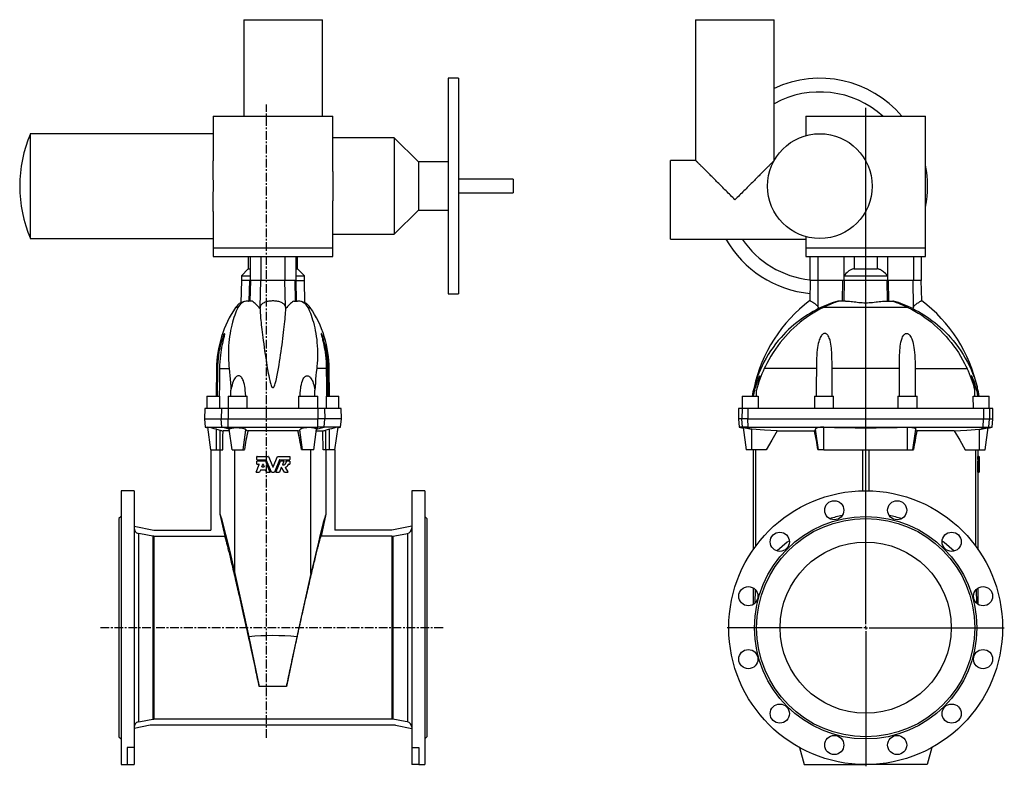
# Model space of a CAD drawing. Extents: x -539 to 900, y -374 to 1429.
# Tile 2 of 2: x -539 to 900, y 339 to 1429. Entities that reach past the tile are written whole.
import ezdxf

# ---------------------------------------------------------------- set-up
doc = ezdxf.new("R2010")
doc.units = 0
doc.linetypes.add('CENTERX2', pattern=[20.32, 12.7, -2.54, 2.54, -2.54])
doc.layers.get('0').update_dxf_attribs({"linetype": 'CONTINUOUS'})
doc.layers.add('FORMAT', color=7, linetype='CONTINUOUS')

# ---------------------------------------------------------------- blocks, each defined once
blk = doc.blocks.new('SW_CENTERMARKSYMBOL_0')
at = {"layer": 'FORMAT', "color": 0}
for p, q in [((0, 5), (0, 759.3)), ((-5, 0), (-202.5, 0)), ((0, 0), (-2.5, 0)), ((0, 0), (0, 2.5)), ((0, 0), (0, -2.5)), ((0, 0), (2.5, 0)), ((5, 0), (202.5, 0)), ((0, -5), (0, -202.5))]:
    blk.add_line(p, q, dxfattribs=at)

msp = doc.modelspace()

# ---------------------------------------------------------------- linework, layer by layer
at = {"color": 7, "linetype": 'CONTINUOUS'}
for p, q in [((-211.1, 1429.1), (-211.1, 1288.1)), ((-211.1, 1429.1), (-96.1, 1429.1)), ((-96.1, 1288.1), (-96.1, 1429.1)), ((449, 1429.1), (449, 1223.6)), ((449, 1429.1), (564, 1429.1)), ((564, 1223.9), (564, 1429.1)), ((102.4, 1343.6), (87.4, 1343.6)), ((87.4, 1343.6), (87.4, 1028.6)), ((102.4, 1343.6), (102.4, 1028.6)), ((-256.1, 1288.1), (-256.1, 1223.1)), ((-256.1, 1288.1), (-81.1, 1288.1)), ((-81.1, 1207.5), (-81.1, 1288.1)), ((610, 1288.1), (610, 1259.8)), ((610, 1288.1), (785, 1288.1)), ((785, 1096.1), (785, 1288.1)), ((-256.1, 1262.6), (-523.1, 1262.6)), ((-523.1, 1262.6), (-523.1, 1109.6)), ((8.5, 1256.5), (-81.1, 1256.5)), ((44.1, 1221.3), (8.5, 1256.5)), ((8.5, 1256.5), (8.5, 1115.8)), ((449, 1223.6), (412.5, 1223.6)), ((412.5, 1108.6), (412.5, 1223.6)), ((87.4, 1221.3), (44.1, 1221.3)), ((44.1, 1221.3), (44.1, 1151)), ((182.4, 1196.1), (102.4, 1196.1)), ((182.4, 1196.1), (182.4, 1176.1)), ((102.4, 1176.1), (182.4, 1176.1)), ((-81.1, 1096.1), (-81.1, 1164.7)), ((8.5, 1115.8), (44.1, 1151)), ((44.1, 1151), (87.4, 1151)), ((-256.1, 1149.2), (-256.1, 1096.1)), ((-523.1, 1109.6), (-256.1, 1109.6)), ((-81.1, 1115.8), (8.5, 1115.8)), ((412.5, 1108.6), (610, 1108.6)), ((610, 1110.6), (610, 1096.1)), ((-256.1, 1096.1), (-256.1, 1083.1)), ((-81.1, 1083.1), (-81.1, 1096.1)), ((610, 1096.1), (610, 1083.1)), ((785, 1083.1), (785, 1096.1)), ((-256.1, 1083.1), (-81.1, 1083.1)), ((-204.6, 1083.1), (-204.6, 1065.1)), ((-201.9, 1083.1), (-201.9, 1055.1)), ((-186.2, 1083.1), (-186.2, 1048.1)), ((-151.1, 1083.1), (-151.1, 1048.1)), ((-135.3, 1083.1), (-135.3, 1055.1)), ((-132.6, 1065.1), (-132.6, 1083.1)), ((610, 1083.1), (785, 1083.1)), ((616, 1083.1), (616, 1048.1)), ((627.8, 1083.1), (627.8, 1048.1)), ((665.8, 1083.1), (665.8, 1055.1)), ((680.9, 1083.1), (680.9, 1065.1)), ((714.2, 1083.1), (714.2, 1065.1)), ((729.3, 1083.1), (729.3, 1055.1)), ((767.3, 1083.1), (767.3, 1048.1)), ((779, 1048.1), (779, 1083.1)), ((-204.6, 1065.1), (-214.6, 1055.1)), ((-204.6, 1065.1), (-201.9, 1065.1)), ((-135.3, 1065.1), (-132.6, 1065.1)), ((-122.6, 1055.1), (-132.6, 1065.1)), ((680.9, 1065.1), (714.2, 1065.1)), ((-214.6, 1055.1), (-214.6, 1048.1)), ((-214.6, 1055.1), (-201.9, 1055.1)), ((-201.9, 1055.1), (-201.9, 1048.1)), ((-135.3, 1055.1), (-135.3, 1048.1)), ((-135.3, 1055.1), (-122.6, 1055.1)), ((-122.6, 1048.1), (-122.6, 1055.1)), ((665.8, 1055.1), (665.8, 1048.1)), ((665.8, 1055.1), (729.3, 1055.1)), ((729.3, 1055.1), (729.3, 1048.1)), ((-214.6, 1048.1), (-215.5, 1015.8)), ((-202.5, 1048.1), (-214.6, 1048.1)), ((-203.1, 1018.1), (-202.5, 1048.1)), ((-202.5, 1048.1), (-201.9, 1048.1)), ((-186.2, 1048.1), (-201.9, 1048.1)), ((-201.7, 1018.1), (-201, 1048.1)), ((-187.1, 1009.6), (-186.2, 1048.1)), ((-151.1, 1048.1), (-186.2, 1048.1)), ((-150.1, 1009.6), (-151.1, 1048.1)), ((-135.4, 1048.1), (-151.1, 1048.1)), ((-135.5, 1018.1), (-136.2, 1048.1)), ((-134.7, 1048.1), (-135.4, 1048.1)), ((-134.2, 1018.1), (-134.7, 1048.1)), ((-134.7, 1048.1), (-122.6, 1048.1)), ((-121.8, 1015.8), (-122.6, 1048.1)), ((616.5, 1048.1), (615.8, 1018.8)), ((627.8, 1048.1), (616, 1048.1)), ((665.6, 1048.1), (627.8, 1048.1)), ((627.9, 1009.6), (628.3, 1048.1)), ((663.8, 1018.1), (664.1, 1048.1)), ((666.4, 1048.1), (665.6, 1048.1)), ((665.9, 1018.1), (666.4, 1048.1)), ((728.7, 1048.1), (666.4, 1048.1)), ((729.2, 1018.1), (728.7, 1048.1)), ((728.7, 1048.1), (729.5, 1048.1)), ((767.3, 1048.1), (729.5, 1048.1)), ((731.3, 1018.1), (731, 1048.1)), ((767.2, 1009.6), (766.8, 1048.1)), ((779, 1048.1), (767.3, 1048.1)), ((779.3, 1018.8), (778.5, 1048.1)), ((87.4, 1028.6), (102.4, 1028.6)), ((-205, 1018.1), (-204.4, 1018.1)), ((-198.9, 1018.1), (-204.4, 1018.1)), ((-138.3, 1018.1), (-132.9, 1018.1)), ((-132.2, 1018.1), (-132.9, 1018.1)), ((759.2, 1008.9), (635.9, 1008.9)), ((657, 1018.1), (657.7, 1018.1)), ((668.2, 1018.1), (657.7, 1018.1)), ((726.9, 1018.1), (737.4, 1018.1)), ((738, 1018.1), (737.4, 1018.1)), ((-251, 919.5), (-251.4, 879.1)), ((-249.4, 879.1), (-249, 919.5)), ((-246.7, 919.5), (-232.5, 919.5)), ((-90.6, 919.5), (-104.7, 919.5)), ((-87.9, 879.1), (-88.2, 919.5)), ((-85.9, 879.1), (-86.2, 919.5)), ((625.4, 919.5), (549.2, 919.5)), ((746.7, 919.5), (648.4, 919.5)), ((648.4, 879.1), (648.4, 919.5)), ((746.7, 879.1), (746.7, 919.5)), ((769.7, 919.5), (845.9, 919.5)), ((-265.1, 879.1), (-265.1, 861.1)), ((-265.1, 879.1), (-246.8, 879.1)), ((-246.8, 879.1), (-246.9, 861.1)), ((-234.1, 879.1), (-234.1, 861.1)), ((-234.1, 879.1), (-206.1, 879.1)), ((-229.9, 879.1), (-229.9, 888.2)), ((-206.1, 863.2), (-206.1, 879.1)), ((-131.1, 879.1), (-131.1, 863.2)), ((-131.1, 879.1), (-103.1, 879.1)), ((-107.3, 879.1), (-107.4, 888.2)), ((-103.1, 861.1), (-103.1, 879.1)), ((-90.3, 861.1), (-90.5, 879.1)), ((-90.5, 879.1), (-72.1, 879.1)), ((-72.1, 861.1), (-72.1, 879.1)), ((517, 879.1), (517, 861.1)), ((517, 879.1), (540.4, 879.1)), ((538, 879.1), (538.1, 888.2)), ((540.4, 879.1), (540.2, 861.1)), ((622.5, 879.1), (622.5, 861.1)), ((622.5, 879.1), (650.5, 879.1)), ((650.5, 861.1), (650.5, 879.1)), ((744.5, 879.1), (744.5, 861.1)), ((744.5, 879.1), (772.5, 879.1)), ((772.5, 861.1), (772.5, 879.1)), ((854.9, 861.1), (854.7, 879.1)), ((854.7, 879.1), (878, 879.1)), ((857.1, 879.1), (857, 888.2)), ((878, 861.1), (878, 879.1)), ((-268.2, 861.1), (-268.6, 846.1)), ((-243.9, 861.1), (-268.2, 861.1)), ((-243.9, 861.1), (-244.3, 846.1)), ((-234.1, 861.1), (-243.9, 861.1)), ((-234.1, 861.1), (-234.2, 846.1)), ((-103.1, 861.1), (-234.1, 861.1)), ((-206.1, 861.1), (-206.1, 863.2)), ((-131.1, 863.2), (-131.1, 861.1)), ((-103.1, 861.1), (-103.1, 846.1)), ((-93.3, 861.1), (-103.1, 861.1)), ((-93.3, 861.1), (-92.9, 846.1)), ((-69, 861.1), (-93.3, 861.1)), ((-68.6, 846.1), (-69, 861.1)), ((511.9, 861.1), (511.5, 846.1)), ((516.9, 861.1), (511.9, 861.1)), ((516.9, 861.1), (516.5, 846.1)), ((525.5, 861.1), (516.9, 861.1)), ((525.5, 861.1), (525.4, 846.1)), ((869.6, 861.1), (525.5, 861.1)), ((869.6, 861.1), (869.7, 846.1)), ((878.2, 861.1), (869.6, 861.1)), ((878.2, 861.1), (878.6, 846.1)), ((883.2, 861.1), (878.2, 861.1)), ((883.5, 846.1), (883.2, 861.1)), ((-268.6, 846.1), (-267.6, 834.1)), ((-268.6, 846.1), (-244.3, 846.1)), ((-244.3, 846.1), (-234.2, 846.1)), ((-243.3, 834.1), (-244.3, 846.1)), ((-234, 834.1), (-234.2, 846.1)), ((-234.2, 846.1), (-103.1, 846.1)), ((-103.2, 834.1), (-103.1, 846.1)), ((-92.9, 846.1), (-103.1, 846.1)), ((-93.9, 834.1), (-92.9, 846.1)), ((-68.6, 846.1), (-92.9, 846.1)), ((-69.7, 834.1), (-68.6, 846.1)), ((511.5, 846.1), (512.6, 834.1)), ((516.5, 846.1), (511.5, 846.1)), ((517.5, 834.1), (516.5, 846.1)), ((525.4, 846.1), (516.5, 846.1)), ((525.7, 834.1), (525.4, 846.1)), ((525.4, 846.1), (869.7, 846.1)), ((869.4, 834.1), (869.7, 846.1)), ((869.7, 846.1), (878.6, 846.1)), ((877.6, 834.1), (878.6, 846.1)), ((878.6, 846.1), (883.5, 846.1)), ((882.5, 834.1), (883.5, 846.1)), ((-267.6, 834.1), (-263.7, 833.1)), ((-267.6, 834.1), (-243.3, 834.1)), ((-259.2, 801.1), (-263.8, 833.9)), ((-251.1, 830.9), (-245.9, 829.5)), ((-251.1, 801.1), (-251.1, 830.9)), ((-245.9, 801.1), (-245.9, 829.5)), ((-243.3, 834.1), (-234, 834.1)), ((-232.3, 831.1), (-243.3, 834.1)), ((-232, 828.4), (-241.4, 828.4)), ((-234, 834.1), (-103.2, 834.1)), ((-232.3, 831.1), (-234, 834.1)), ((-228.2, 801.1), (-232.4, 830.9)), ((-232.2, 831), (-232.3, 831.1)), ((-212.1, 801.1), (-208, 830)), ((-132.1, 828.7), (-205.2, 828.7)), ((-125.2, 801.1), (-129.2, 830)), ((-109, 801.1), (-104.9, 830.9)), ((-105.2, 828.4), (-95.8, 828.4)), ((-105, 831), (-104.9, 831.1)), ((-104.9, 831.1), (-103.2, 834.1)), ((-104.9, 831.1), (-93.9, 834.1)), ((-93.9, 834.1), (-103.2, 834.1)), ((-69.7, 834.1), (-93.9, 834.1)), ((-86.1, 830.9), (-91.3, 829.5)), ((-91.3, 801.1), (-91.3, 829.5)), ((-86.1, 801.1), (-86.1, 830.9)), ((-78, 801.1), (-73.4, 833.9)), ((-73.6, 833.1), (-69.7, 834.1)), ((512.6, 834.1), (518.6, 832.5)), ((517.5, 834.1), (512.6, 834.1)), ((525.7, 834.1), (517.5, 834.1)), ((528.8, 831.1), (517.5, 834.1)), ((518.4, 833.4), (523, 801.1)), ((525.7, 834.1), (869.4, 834.1)), ((528.8, 831.1), (525.7, 834.1)), ((528.9, 831), (528.8, 831.1)), ((531, 801.1), (531, 830.9)), ((568.3, 828.4), (622.6, 828.4)), ((628.5, 801.1), (624.3, 830.9)), ((636.5, 801.1), (636.5, 833.9)), ((758.5, 801.1), (758.5, 833.9)), ((766.6, 801.1), (770.8, 830.9)), ((826.8, 828.4), (772.5, 828.4)), ((864, 801.1), (864, 830.9)), ((866.2, 831), (866.3, 831.1)), ((866.3, 831.1), (869.4, 834.1)), ((866.3, 831.1), (877.6, 834.1)), ((869.4, 834.1), (877.6, 834.1)), ((872.1, 801.1), (876.7, 833.4)), ((876.5, 832.5), (882.5, 834.1)), ((877.6, 834.1), (882.5, 834.1)), ((-259.2, 801.1), (-251.1, 801.1)), ((-259.1, 801.1), (-259.1, 683.6)), ((-251.1, 801.1), (-245.9, 801.1)), ((-246.1, 801.1), (-246.1, 706.7)), ((-245.9, 801.1), (-242, 801.1)), ((-228.2, 801.1), (-212.1, 801.1)), ((-224.2, 620.3), (-224.2, 801.1)), ((-212.1, 801.1), (-210.3, 801.1)), ((-125.2, 801.1), (-127, 801.1)), ((-109, 801.1), (-125.2, 801.1)), ((-113.1, 620.3), (-113.1, 801.1)), ((-91.3, 801.1), (-95.2, 801.1)), ((-86.1, 801.1), (-91.3, 801.1)), ((-91.1, 801.1), (-91.1, 706.7)), ((-78, 801.1), (-86.1, 801.1)), ((-78.1, 801.1), (-78.1, 683.6)), ((531, 801.1), (523, 801.1)), ((552.1, 801.1), (531, 801.1)), ((533, 801.1), (533, 654.9)), ((536.8, 660.1), (536.8, 801.1)), ((628.5, 801.1), (627.7, 801.1)), ((636.5, 801.1), (628.5, 801.1)), ((636.5, 801.1), (758.5, 801.1)), ((693, 801.1), (693, 741.1)), ((702, 801.1), (702, 741.1)), ((758.5, 801.1), (766.6, 801.1)), ((766.6, 801.1), (767.4, 801.1)), ((843, 801.1), (864, 801.1)), ((858.3, 660.1), (858.3, 801.1)), ((862, 791.1), (862, 801.1)), ((864, 801.1), (872.1, 801.1)), ((-193.3, 768.4), (-188.8, 779.4)), ((-192.1, 786.6), (-192.1, 790.9)), ((-192.1, 780), (-192.1, 784.3)), ((-191.8, 791.1), (-175.4, 791.1)), ((-191.8, 786.3), (-178.6, 786.3)), ((-191.8, 784.6), (-179.8, 784.6)), ((-191.8, 779.8), (-189, 779.8)), ((-184.9, 776.2), (-183.3, 779.9)), ((-184.8, 776.2), (-183.3, 779.9)), ((-183.3, 779.9), (-183.3, 779.9)), ((-182.9, 779.9), (-181.4, 776.2)), ((-179.5, 784.4), (-172.9, 768.4)), ((-179.5, 784.4), (-172.9, 768.4)), ((-179.5, 784.4), (-179.5, 784.4)), ((-170.9, 768.2), (-178.4, 786.2)), ((-175.1, 791), (-168.9, 775.8)), ((-175.1, 791), (-168.9, 775.8)), ((-175.1, 791), (-175.1, 791)), ((-168.4, 775.8), (-162.1, 791)), ((-168.4, 775.8), (-162.1, 791)), ((-158.9, 786.2), (-166.4, 768.2)), ((-164.4, 768.4), (-157.7, 784.4)), ((-164.4, 768.4), (-157.7, 784.4)), ((-162.1, 791), (-162.1, 791)), ((-161.9, 791.1), (-144.1, 791.1)), ((-158.7, 786.3), (-144.1, 786.3)), ((-157.7, 784.4), (-157.7, 784.4)), ((-157.5, 784.6), (-152.8, 784.6)), ((-152.6, 784.2), (-154.7, 779.2)), ((-149, 784.3), (-149, 784.3)), ((-148.7, 784.6), (-148.8, 784.6)), ((-148.7, 784.6), (-144.1, 784.6)), ((-145.5, 779.8), (-144.1, 779.8)), ((-143.9, 790.9), (-143.9, 786.6)), ((-143.9, 784.3), (-143.9, 780)), ((861.3, 768.4), (861.6, 779.4)), ((862.9, 791.1), (861.4, 791.1)), ((861.4, 786.6), (861.4, 790.9)), ((862.9, 790.9), (861.4, 790.9)), ((862.9, 786.6), (861.4, 786.6)), ((862.9, 786.3), (861.4, 786.3)), ((862.9, 784.6), (861.4, 784.6)), ((861.4, 780), (861.4, 784.3)), ((862.9, 784.3), (861.4, 784.3)), ((862.9, 780), (861.4, 780)), ((862.9, 779.8), (861.4, 779.8)), ((863.1, 779.4), (861.6, 779.4)), ((861.9, 784.6), (861.9, 786.2)), ((863.4, 786.2), (861.9, 786.2)), ((862.8, 768.4), (863.1, 779.4)), ((862.9, 791.1), (863.5, 791.1)), ((862.9, 786.6), (862.9, 790.9)), ((862.9, 786.3), (863.4, 786.3)), ((862.9, 784.6), (863.4, 784.6)), ((862.9, 780), (862.9, 784.3)), ((862.9, 779.8), (863.1, 779.8)), ((863.2, 776.2), (863.3, 779.9)), ((863.3, 779.9), (863.4, 776.2)), ((863.5, 768.2), (863.4, 786.2)), ((863.4, 784.4), (863.5, 768.4)), ((863.5, 791), (863.5, 775.8)), ((-193.1, 768.1), (-188.4, 768.1)), ((-188.4, 768.1), (-188.4, 768.1)), ((-186.9, 771.3), (-188.2, 768.2)), ((-188.2, 768.2), (-188.1, 768.2)), ((-186.9, 771.3), (-188.1, 768.2)), ((-186.9, 771.3), (-186.9, 771.3)), ((-186.7, 771.5), (-179.5, 771.5)), ((-184.9, 776.2), (-184.8, 776.2)), ((-184.7, 775.9), (-181.6, 775.9)), ((-178, 768.2), (-179.3, 771.3)), ((-177.8, 768.1), (-173.1, 768.1)), ((-172.9, 768.4), (-172.9, 768.4)), ((-170.7, 768.1), (-166.6, 768.1)), ((-168.9, 775.8), (-168.9, 775.8)), ((-168.4, 775.8), (-168.4, 775.8)), ((-164.4, 768.4), (-164.4, 768.4)), ((-164.1, 768.1), (-159.4, 768.1)), ((-156.4, 774.9), (-159.2, 768.2)), ((-156, 774.9), (-156.1, 774.9)), ((-151.8, 768.2), (-156.1, 774.9)), ((-151.7, 768.2), (-156, 774.9)), ((-151.7, 768.2), (-151.8, 768.2)), ((-151.5, 768.1), (-146.8, 768.1)), ((-150.7, 774.9), (-146.6, 768.5)), ((862.8, 768.4), (861.3, 768.4)), ((862.8, 768.1), (861.3, 768.1)), ((862, 654.9), (862, 768.1)), ((862.8, 768.1), (863.1, 768.1)), ((863.1, 771.3), (863.1, 768.2)), ((863.4, 771.3), (863.1, 771.3)), ((863.4, 768.2), (863.1, 768.2)), ((863.4, 768.1), (863.1, 768.1)), ((863.4, 776.2), (863.2, 776.2)), ((863.2, 775.9), (863.3, 775.9)), ((863.2, 771.5), (863.4, 771.5)), ((863.4, 768.2), (863.4, 771.3)), ((863.4, 768.1), (863.5, 768.1)), ((863.5, 768.1), (863.5, 775.7)), ((863.5, 768.1), (863.5, 768.1)), ((-371.6, 741.1), (-390.6, 741.1)), ((-390.6, 741.1), (-390.6, 341.1)), ((-371.6, 741.1), (-371.6, 366)), ((53.4, 741.1), (34.4, 741.1)), ((34.4, 741.1), (34.4, 366)), ((53.4, 741.1), (53.4, 341.1)), ((-246.1, 706.7), (-239, 674.6)), ((-91.1, 706.7), (-98.3, 674.6)), ((-390.6, 703.6), (-393.6, 700.6)), ((-393.6, 700.6), (-393.6, 381.6)), ((56.4, 700.6), (53.4, 703.6)), ((56.4, 700.6), (56.4, 381.6)), ((-371.6, 689.3), (-342.5, 683.6)), ((-365.2, 678.8), (-365.2, 403.5)), ((-342.5, 683.6), (-259.1, 683.6)), ((5.2, 683.6), (-78.1, 683.6)), ((34.4, 689.3), (5.2, 683.6)), ((27.9, 678.8), (27.9, 403.5)), ((-344.1, 674.7), (-344.1, 407.6)), ((-342.6, 674.6), (-342.6, 407.7)), ((-342.6, 674.6), (-239, 674.6)), ((5.3, 674.6), (-98.3, 674.6)), ((5.3, 674.6), (5.3, 407.7)), ((6.8, 674.7), (6.8, 407.6)), ((533, 599.2), (533, 574.9)), ((536.1, 596.9), (535.6, 576.8)), ((859, 596.9), (859.5, 576.8)), ((862, 574.9), (862, 599.2)), ((-203.6, 527.7), (-188.6, 455.3)), ((-133.7, 527.7), (-148.6, 455.3)), ((-148.6, 455.3), (-188.6, 455.3)), ((5.3, 407.7), (-342.6, 407.7)), ((-348, 398.6), (-371.6, 394)), ((10.7, 398.6), (-348, 398.6)), ((10.7, 398.6), (34.4, 394)), ((-393.6, 381.6), (-390.6, 378.6)), ((53.4, 378.6), (56.4, 381.6)), ((-371.6, 366), (-381.6, 366)), ((-381.6, 366), (-381.6, 341.1)), ((-371.6, 366), (-371.6, 341.1)), ((34.4, 366), (44.4, 366)), ((34.4, 366), (34.4, 341.1)), ((44.4, 366), (44.4, 341.1)), ((600.9, 366), (607.5, 341.1)), ((794.2, 366), (787.5, 341.1)), ((-390.6, 341.1), (-381.6, 341.1)), ((-381.6, 341.1), (-371.6, 341.1)), ((44.4, 341.1), (34.4, 341.1)), ((44.4, 341.1), (53.4, 341.1)), ((607.5, 341.1), (697.5, 341.1)), ((787.5, 341.1), (697.5, 341.1))]:
    msp.add_line(p, q, dxfattribs=at)
at = {"color": 8, "linetype": 'CONTINUOUS'}
for p, q in [((-256.1, 1096.1), (-81.1, 1096.1)), ((610, 1096.1), (785, 1096.1)), ((-219.9, 1008.9), (-223.2, 1008.9)), ((-117.4, 1008.9), (-114, 1008.9)), ((-249, 919.5), (-251, 919.5)), ((-88.2, 919.5), (-86.2, 919.5))]:
    msp.add_line(p, q, dxfattribs=at)
at = {"color": 7, "linetype": 'CONTINUOUS'}
for points in [[(-256.1, 1149.2), (-256.1, 1152.4), (-256.1, 1156.1), (-256, 1159.9), (-255.9, 1163.7), (-255.8, 1167.7), (-255.7, 1171.7), (-255.7, 1175.8), (-255.6, 1180), (-255.6, 1184.3), (-255.6, 1188.5), (-255.6, 1192.9), (-255.7, 1197.2), (-255.8, 1201.5), (-255.8, 1205.2), (-255.9, 1208.8), (-256, 1212.4), (-256.1, 1216.1), (-256.1, 1219.6), (-256.1, 1223.1)], [(506.5, 1166.1), (504.9, 1167.8), (503.3, 1169.4), (501.6, 1171.1), (500, 1172.7), (498.4, 1174.3), (496.7, 1175.9), (495.1, 1177.5), (493.5, 1179.2), (491.9, 1180.7), (490.3, 1182.3), (488.8, 1183.9), (487.2, 1185.5), (485.7, 1187), (484.2, 1188.5), (482.7, 1190), (481.2, 1191.5), (479.7, 1193), (478.3, 1194.4), (476.9, 1195.8), (475.5, 1197.2), (474.1, 1198.6), (472.8, 1199.9), (471.4, 1201.2), (470.1, 1202.5), (468.9, 1203.8), (467.7, 1205), (466.5, 1206.2), (465.3, 1207.4), (464.2, 1208.5), (463.1, 1209.6), (462, 1210.6), (461, 1211.7), (460, 1212.6), (459.1, 1213.6), (458.2, 1214.5), (457.3, 1215.4), (456.5, 1216.2), (455.7, 1217), (454.9, 1217.7), (454.2, 1218.4), (453.6, 1219.1), (453, 1219.7), (452.4, 1220.3), (451.9, 1220.8), (451.4, 1221.3), (450.9, 1221.7), (450.5, 1222.1), (450.2, 1222.5), (449.9, 1222.8), (449.6, 1223), (449.4, 1223.3), (449.3, 1223.4), (449.1, 1223.5), (449.1, 1223.6), (449, 1223.6)], [(563.6, 1223.2), (563.5, 1223), (563.2, 1222.8), (562.9, 1222.5), (562.6, 1222.1), (562.2, 1221.7), (561.7, 1221.3), (561.2, 1220.8), (560.7, 1220.3), (560.1, 1219.7), (559.5, 1219.1), (558.9, 1218.4), (558.1, 1217.7), (557.4, 1217), (556.6, 1216.2), (555.8, 1215.4), (554.9, 1214.5), (554, 1213.6), (553.1, 1212.6), (552.1, 1211.7), (551.1, 1210.6), (550, 1209.6), (548.9, 1208.5), (547.8, 1207.4), (546.6, 1206.2), (545.4, 1205), (544.2, 1203.8), (542.9, 1202.5), (541.7, 1201.2), (540.3, 1199.9), (539, 1198.6), (537.6, 1197.2), (536.2, 1195.8), (534.8, 1194.4), (533.4, 1193), (531.9, 1191.5), (530.4, 1190), (528.9, 1188.5), (527.4, 1187), (525.9, 1185.5), (524.3, 1183.9), (522.7, 1182.3), (521.2, 1180.7), (519.6, 1179.2), (518, 1177.5), (516.4, 1175.9), (514.7, 1174.3), (513.1, 1172.7), (511.5, 1171.1), (509.8, 1169.4), (508.2, 1167.8), (506.5, 1166.1)], [(-81.1, 1207.5), (-81.1, 1206.4), (-81.1, 1202.7), (-81.2, 1199), (-81.2, 1195.3), (-81.2, 1191.4), (-81.2, 1187.5), (-81.2, 1183.6), (-81.2, 1179.6), (-81.2, 1175.7), (-81.1, 1171.7), (-81.1, 1167.9), (-81.1, 1164.7)], [(680.9, 1065.1), (679.9, 1065.1), (678.8, 1064.9), (677.7, 1064.6), (676.7, 1064.2), (675.7, 1063.7), (674.7, 1063.1), (673.1, 1062.1), (671.6, 1061), (670.2, 1059.8), (668.6, 1058.3), (667.2, 1056.7), (665.8, 1055.1)], [(729.3, 1055.1), (727.9, 1056.8), (726.4, 1058.4), (724.7, 1060), (723.4, 1061), (722.1, 1062), (720.7, 1062.9), (719.7, 1063.6), (718.5, 1064.1), (717.4, 1064.5), (716.5, 1064.8), (715.6, 1065), (714.7, 1065.1), (714.2, 1065.1)], [(-219.9, 1008.9), (-221.1, 1006.3), (-222.2, 1003.5), (-223.4, 1000.6), (-224.5, 997.5), (-225.6, 994.3), (-226.7, 990.7), (-227.8, 987.1), (-228.8, 983.2), (-229.7, 979.2), (-230.5, 975.1), (-231.3, 970.9), (-232, 966.6), (-232.5, 962.2), (-233, 957.6), (-233.4, 952.9), (-233.6, 948), (-233.7, 942.9), (-233.7, 937.8), (-233.5, 932.5), (-233.2, 927.2), (-232.9, 923.3), (-232.5, 919.5)], [(-187.5, 1007.2), (-187.4, 1005.1), (-187.3, 1002.9), (-187.2, 1000.6), (-187, 998.2), (-186.8, 995.7), (-186.6, 993.1), (-186.3, 990), (-185.9, 986.8), (-185.6, 983.5), (-185.2, 980.1), (-184.8, 976.5), (-184.4, 972.8), (-183.9, 969), (-183.4, 965.1), (-182.8, 960.4), (-182.1, 955.5), (-181.4, 950.5), (-180.7, 945.4), (-179.9, 940.1), (-179.1, 934.7), (-178.2, 929.1), (-177.3, 923.5), (-176.4, 918.3), (-175.4, 913), (-174.8, 909.5), (-174, 905.9), (-173.2, 902.3), (-172.5, 899.5), (-171.7, 896.8), (-171.1, 894.9), (-170.5, 893.6), (-170, 892.6), (-169.7, 892.3), (-169.4, 892), (-169.1, 891.8), (-168.7, 891.7), (-168.4, 891.7), (-168, 891.9), (-167.8, 892.1), (-167.5, 892.3), (-167.2, 892.8), (-166.9, 893.3), (-166.4, 894.3), (-165.8, 896), (-165.2, 897.7), (-164.8, 899.4), (-164.1, 902), (-163.5, 904.6), (-162.4, 909.8), (-161.5, 914.9), (-160.6, 919.9), (-159.7, 924.9), (-158.9, 929.9), (-158.2, 934.8), (-157.4, 939.6), (-156.7, 944.3), (-156, 949.2), (-155.3, 954), (-154.7, 958.7), (-154.1, 963.3), (-153.5, 967.7), (-153, 972.2), (-152.5, 976.5), (-152, 980.6), (-151.5, 984.6), (-151.1, 988.4), (-150.8, 991.9), (-150.5, 995.3), (-150.2, 998.5), (-150, 1001.6), (-149.9, 1004.5), (-149.7, 1007.2)], [(-187.1, 1009.6), (-186.8, 1010.5), (-186.5, 1011.3), (-186.1, 1012), (-185.6, 1012.6), (-185.2, 1013.2), (-184.3, 1014.1), (-183.3, 1014.9), (-182.2, 1015.6), (-181, 1016.2), (-179.8, 1016.8), (-178.4, 1017.3), (-176.9, 1017.8), (-175.4, 1018.1), (-173.9, 1018.4), (-172.3, 1018.6), (-170.7, 1018.7), (-169.1, 1018.8), (-167.6, 1018.8), (-166.2, 1018.7), (-164.7, 1018.6), (-163.2, 1018.4), (-161.9, 1018.1), (-160.5, 1017.8), (-159.2, 1017.4), (-158, 1017), (-156.8, 1016.5), (-155.6, 1016), (-154.6, 1015.3), (-153.6, 1014.6), (-152.8, 1014), (-152.1, 1013.2), (-151.5, 1012.4), (-150.9, 1011.6), (-150.5, 1010.6), (-150.1, 1009.6)], [(-117.4, 1008.9), (-116.2, 1006.3), (-115, 1003.5), (-113.9, 1000.6), (-112.8, 997.5), (-111.7, 994.3), (-110.6, 990.7), (-109.5, 987.1), (-108.5, 983.2), (-107.6, 979.2), (-106.7, 975.1), (-106, 970.9), (-105.3, 966.6), (-104.7, 962.2), (-104.3, 957.6), (-103.9, 952.9), (-103.7, 948), (-103.5, 942.9), (-103.5, 937.8), (-103.7, 932.5), (-104, 927.2), (-104.3, 923.3), (-104.7, 919.5)], [(628.7, 1007.2), (624.6, 1005.1), (620.6, 1002.9), (616.7, 1000.6), (612.7, 998.2), (608.9, 995.7), (605.1, 993.1), (600.8, 990), (596.7, 986.8), (592.7, 983.5), (588.7, 980.1), (584.8, 976.5), (581, 972.8), (577.3, 969), (573.8, 965.1), (569.7, 960.4), (565.8, 955.5), (562.1, 950.5), (558.6, 945.4), (555.2, 940.1), (552, 934.7), (548.9, 929.1), (546.1, 923.5), (543.7, 918.3), (541.5, 913), (540.1, 909.5), (538.8, 905.9), (537.6, 902.3), (536.7, 899.5), (535.8, 896.8), (535.3, 894.9), (534.9, 893.6), (534.7, 892.6), (534.6, 892.3), (534.5, 892), (534.4, 891.8), (534.4, 891.7), (534.4, 891.7)], [(635.9, 1008.9), (630.7, 1006.3), (625.6, 1003.5), (620.7, 1000.6), (615.8, 997.5), (611, 994.3), (606.2, 990.7), (601.6, 987.1), (597, 983.2), (592.5, 979.2), (588.2, 975.1), (584.2, 970.9), (580.2, 966.6), (576.4, 962.2), (572.7, 957.6), (569.1, 952.9), (565.6, 948), (562.2, 942.9), (559, 937.8), (555.9, 932.5), (553, 927.2), (551.1, 923.3), (549.2, 919.5)], [(627.9, 1009.6), (627.4, 1010.3), (626.9, 1011), (626.3, 1011.6), (625.7, 1012.2), (624.6, 1013.1), (623.6, 1013.9), (622.5, 1014.6), (621.5, 1015.3), (620.5, 1016), (619.6, 1016.5), (618.8, 1017.1), (618, 1017.5), (617.3, 1017.9), (616.8, 1018.2), (616.3, 1018.5), (616, 1018.7), (615.8, 1018.8), (615.8, 1018.8)], [(657.7, 1018.1), (657.7, 1018.1), (657.6, 1018.1), (657.4, 1017.9), (657.1, 1017.8), (656.6, 1017.6), (656.2, 1017.4), (655.2, 1017.1), (654.1, 1016.7), (653, 1016.2), (651, 1015.5), (648.8, 1014.6), (646.6, 1013.7), (644.4, 1012.8), (641.6, 1011.6), (638.7, 1010.3), (635.9, 1008.9)], [(668.2, 1018.1), (670.1, 1018.1), (672, 1018), (674, 1017.8), (676.2, 1017.6), (678.4, 1017.3), (680.6, 1017), (682.9, 1016.8), (685.2, 1016.5), (687.6, 1016.3), (690, 1016.1), (692.5, 1015.9), (695, 1015.8), (697.5, 1015.8), (700, 1015.8), (702.5, 1015.9), (705.1, 1016.1), (707.6, 1016.3), (710.1, 1016.5), (712.6, 1016.8), (715, 1017.1), (717.4, 1017.4), (719.8, 1017.7), (722.1, 1017.9), (724.3, 1018.1), (725.6, 1018.1), (726.9, 1018.1)], [(737.4, 1018.1), (737.4, 1018.1), (737.4, 1018.1), (737.7, 1017.9), (738, 1017.8), (738.4, 1017.6), (738.9, 1017.4), (739.9, 1017.1), (741, 1016.7), (742.1, 1016.2), (744.1, 1015.5), (746.3, 1014.6), (748.5, 1013.7), (750.7, 1012.8), (753.5, 1011.6), (756.4, 1010.3), (759.2, 1008.9)], [(759.2, 1008.9), (764.4, 1006.3), (769.5, 1003.5), (774.4, 1000.6), (779.3, 997.5), (784.1, 994.3), (788.9, 990.7), (793.5, 987.1), (798.1, 983.2), (802.5, 979.2), (806.9, 975.1), (810.9, 970.9), (814.9, 966.6), (818.7, 962.2), (822.4, 957.6), (826, 952.9), (829.5, 948), (832.9, 942.9), (836.1, 937.8), (839.2, 932.5), (842.1, 927.2), (844, 923.3), (845.9, 919.5)], [(766.4, 1007.2), (770.4, 1005.1), (774.5, 1002.9), (778.4, 1000.6), (782.4, 998.2), (786.2, 995.7), (790, 993.1), (794.3, 990), (798.4, 986.8), (802.4, 983.5), (806.4, 980.1), (810.3, 976.5), (814.1, 972.8), (817.8, 969), (821.3, 965.1), (825.4, 960.4), (829.3, 955.5), (833, 950.5), (836.5, 945.4), (839.9, 940.1), (843.1, 934.7), (846.2, 929.1), (849, 923.5), (851.4, 918.3), (853.6, 913), (855, 909.5), (856.3, 905.9), (857.5, 902.3), (858.4, 899.5), (859.3, 896.8), (859.8, 894.9), (860.2, 893.6), (860.4, 892.6), (860.5, 892.3), (860.6, 892), (860.7, 891.8), (860.7, 891.7), (860.7, 891.7)], [(767.2, 1009.6), (767.9, 1010.5), (768.5, 1011.3), (769.2, 1012), (769.9, 1012.6), (770.7, 1013.2), (771.8, 1014.1), (772.9, 1014.9), (774, 1015.6), (775, 1016.2), (775.9, 1016.8), (776.8, 1017.3), (777.5, 1017.8), (778.2, 1018.1), (778.6, 1018.4), (779, 1018.6), (779.2, 1018.7), (779.3, 1018.8), (779.3, 1018.8)], [(-249, 919.5), (-248.9, 924.3), (-248.6, 929.1), (-248.2, 933.9), (-247.7, 938.7), (-247, 943.5), (-246.5, 946.4), (-245.9, 949.4), (-245.2, 952.3), (-244.6, 955.2), (-243.8, 958.1), (-243, 960.9), (-242.5, 962.6), (-242, 964.2), (-241.4, 965.8), (-240.9, 967.3), (-240.5, 968.2), (-240.2, 969.1), (-239.8, 969.9), (-239.6, 970.3), (-239.4, 970.6), (-239.3, 970.8), (-239.2, 970.9), (-239.1, 970.8), (-239.1, 970.7), (-239.2, 970.3), (-239.2, 969.9), (-239.4, 969.3), (-239.5, 968.6), (-239.7, 967.9), (-240.1, 966.4), (-240.4, 964.8), (-240.8, 963.2), (-241.3, 961.5), (-241.9, 958.8), (-242.5, 956.1), (-243.1, 953.3), (-243.6, 950.5), (-244.3, 946.7), (-244.9, 942.8), (-245.4, 939), (-245.9, 934.1), (-246.3, 929.2), (-246.6, 924.4), (-246.7, 919.5)], [(-88.2, 919.5), (-88.4, 924.3), (-88.6, 929.1), (-89, 933.9), (-89.6, 938.7), (-90.3, 943.5), (-90.8, 946.4), (-91.4, 949.4), (-92, 952.3), (-92.7, 955.2), (-93.5, 958.1), (-94.3, 960.9), (-94.8, 962.6), (-95.3, 964.2), (-95.8, 965.8), (-96.4, 967.3), (-96.7, 968.2), (-97.1, 969.1), (-97.4, 969.9), (-97.6, 970.3), (-97.8, 970.6), (-98, 970.8), (-98.1, 970.9), (-98.1, 970.8), (-98.1, 970.7), (-98.1, 970.3), (-98, 969.9), (-97.9, 969.3), (-97.7, 968.6), (-97.6, 967.9), (-97.2, 966.4), (-96.8, 964.8), (-96.4, 963.2), (-96, 961.5), (-95.4, 958.8), (-94.8, 956.1), (-94.2, 953.3), (-93.6, 950.5), (-93, 946.7), (-92.4, 942.8), (-91.8, 939), (-91.3, 934.1), (-90.9, 929.2), (-90.7, 924.4), (-90.6, 919.5)], [(648.4, 919.5), (648.3, 924.3), (648.3, 929.1), (648.2, 933.9), (648, 938.7), (647.8, 943.5), (647.6, 946.4), (647.4, 949.4), (647, 952.3), (646.6, 955.2), (646.1, 958.1), (645.4, 960.9), (644.9, 962.6), (644.3, 964.2), (643.6, 965.8), (642.8, 967.3), (642.1, 968.2), (641.4, 969.1), (640.5, 969.9), (639.9, 970.3), (639.3, 970.6), (638.5, 970.8), (637.8, 970.9), (637.1, 970.8), (636.4, 970.7), (635.6, 970.3), (634.9, 969.9), (634.2, 969.3), (633.5, 968.6), (632.9, 967.9), (631.9, 966.4), (631.1, 964.8), (630.3, 963.2), (629.7, 961.5), (628.9, 958.8), (628.2, 956.1), (627.6, 953.3), (627.2, 950.5), (626.7, 946.7), (626.3, 942.8), (626, 939), (625.7, 934.1), (625.5, 929.2), (625.4, 924.4), (625.4, 919.5)], [(746.7, 919.5), (746.8, 924.3), (746.8, 929.1), (746.9, 933.9), (747, 938.7), (747.3, 943.5), (747.5, 946.4), (747.7, 949.4), (748.1, 952.3), (748.5, 955.2), (749, 958.1), (749.7, 960.9), (750.2, 962.6), (750.8, 964.2), (751.5, 965.8), (752.3, 967.3), (753, 968.2), (753.7, 969.1), (754.6, 969.9), (755.2, 970.3), (755.8, 970.6), (756.6, 970.8), (757.3, 970.9), (758, 970.8), (758.7, 970.7), (759.5, 970.3), (760.2, 969.9), (760.9, 969.3), (761.6, 968.6), (762.2, 967.9), (763.2, 966.4), (764, 964.8), (764.7, 963.2), (765.4, 961.5), (766.2, 958.8), (766.9, 956.1), (767.4, 953.3), (767.9, 950.5), (768.4, 946.7), (768.8, 942.8), (769.1, 939), (769.4, 934.1), (769.6, 929.2), (769.7, 924.4), (769.7, 919.5)], [(-246.7, 919.5), (-246.9, 895.8), (-247, 879.1)], [(-232.5, 919.5), (-232, 914.4), (-231.5, 909.3), (-231, 904.2), (-230.6, 898.9), (-230.2, 893.6), (-229.9, 888.2)], [(-208.4, 879.1), (-208.6, 883.6), (-209, 887.9), (-209.3, 890.8), (-209.7, 893.6), (-210.2, 896.4), (-210.9, 899.1), (-211.7, 901.7), (-212.4, 903.3), (-213.1, 904.8), (-214, 906.1), (-214.7, 907), (-215.4, 907.7), (-216, 908.1), (-216.6, 908.5), (-217.3, 908.8), (-218, 909), (-218.7, 909), (-219.4, 909), (-220.1, 908.8), (-220.9, 908.4), (-221.7, 907.9), (-222.5, 907.3), (-223.2, 906.6), (-223.8, 905.9), (-224.7, 904.6), (-225.5, 903.3), (-226.1, 901.9), (-226.7, 900.5), (-227.6, 898.1), (-228.3, 895.7), (-228.9, 893.2), (-229.4, 890.7), (-229.9, 888.2)], [(-128.9, 879.1), (-128.6, 883.6), (-128.3, 887.9), (-128, 890.8), (-127.6, 893.6), (-127.1, 896.4), (-126.4, 899.1), (-125.5, 901.7), (-124.9, 903.3), (-124.2, 904.8), (-123.3, 906.1), (-122.6, 907), (-121.8, 907.7), (-121.3, 908.1), (-120.6, 908.5), (-120, 908.8), (-119.3, 909), (-118.6, 909), (-117.9, 909), (-117.2, 908.8), (-116.3, 908.4), (-115.6, 907.9), (-114.8, 907.3), (-114.1, 906.6), (-113.5, 905.9), (-112.6, 904.6), (-111.8, 903.3), (-111.1, 901.9), (-110.5, 900.5), (-109.7, 898.1), (-108.9, 895.7), (-108.3, 893.2), (-107.8, 890.7), (-107.4, 888.2)], [(-104.7, 919.5), (-105.2, 914.4), (-105.7, 909.3), (-106.2, 904.2), (-106.6, 898.9), (-107, 893.6), (-107.4, 888.2)], [(-90.6, 919.5), (-90.4, 895.8), (-90.2, 879.1)], [(533.5, 879.1), (534.4, 883.6), (535.4, 887.9), (536.2, 890.8), (537, 893.6), (537.8, 896.4), (538.7, 899.1), (539.6, 901.7), (540.2, 903.3), (540.8, 904.8), (541.4, 906.1), (541.7, 907), (542.1, 907.7), (542.3, 908.1), (542.5, 908.5), (542.7, 908.8), (542.9, 909), (543, 909), (543, 909), (543, 908.8), (543, 908.4), (542.9, 907.9), (542.8, 907.3), (542.7, 906.6), (542.5, 905.9), (542.2, 904.6), (541.8, 903.3), (541.4, 901.9), (541.1, 900.5), (540.4, 898.1), (539.8, 895.7), (539.2, 893.2), (538.6, 890.7), (538.1, 888.2)], [(625.4, 919.5), (625.3, 895.8), (625.3, 879.1)], [(769.7, 919.5), (769.8, 895.8), (769.8, 879.1)], [(861.6, 879.1), (860.7, 883.6), (859.7, 887.9), (858.9, 890.8), (858.1, 893.6), (857.3, 896.4), (856.4, 899.1), (855.5, 901.7), (854.9, 903.3), (854.3, 904.8), (853.7, 906.1), (853.4, 907), (853, 907.7), (852.8, 908.1), (852.6, 908.5), (852.4, 908.8), (852.2, 909), (852.1, 909), (852.1, 909), (852, 908.8), (852.1, 908.4), (852.2, 907.9), (852.3, 907.3), (852.4, 906.6), (852.6, 905.9), (852.9, 904.6), (853.3, 903.3), (853.7, 901.9), (854, 900.5), (854.6, 898.1), (855.3, 895.7), (855.9, 893.2), (856.5, 890.7), (857, 888.2)], [(-242, 801.1), (-241.9, 809.7), (-241.7, 818.3), (-241.6, 823.3), (-241.5, 825.9), (-241.4, 828.4)], [(-232.4, 830.9), (-232.4, 831), (-232.2, 831)], [(-232.2, 831), (-232, 831.3), (-231.8, 831.6), (-231.3, 831.9), (-230.6, 832.2), (-229.8, 832.5), (-228.9, 832.7), (-227.8, 832.9), (-226.7, 833.1), (-225.5, 833.2), (-224.3, 833.3), (-223, 833.4), (-221.6, 833.4), (-220.3, 833.4), (-219, 833.3), (-217.7, 833.2), (-216.4, 833.1), (-215.2, 833), (-214, 832.8), (-212.9, 832.5), (-211.9, 832.3), (-211, 832), (-210.1, 831.7), (-209.4, 831.4), (-208.9, 831), (-208.4, 830.7), (-208.2, 830.3), (-208, 830)], [(-105, 831), (-105.2, 831.3), (-105.5, 831.6), (-106, 831.9), (-106.7, 832.2), (-107.5, 832.5), (-108.4, 832.7), (-109.4, 832.9), (-110.5, 833.1), (-111.7, 833.2), (-113, 833.3), (-114.3, 833.4), (-115.6, 833.4), (-116.9, 833.4), (-118.3, 833.3), (-119.6, 833.2), (-120.9, 833.1), (-122.1, 833), (-123.3, 832.8), (-124.4, 832.5), (-125.4, 832.3), (-126.3, 832), (-127.1, 831.7), (-127.8, 831.4), (-128.4, 831), (-128.8, 830.7), (-129.1, 830.3), (-129.2, 830)], [(-104.9, 830.9), (-104.9, 831), (-105, 831)], [(-95.2, 801.1), (-95.4, 809.7), (-95.6, 818.3), (-95.7, 823.3), (-95.8, 825.9), (-95.8, 828.4)], [(528.9, 831), (527.9, 831.3), (526.9, 831.6), (525.6, 831.9), (524.3, 832.2), (523.2, 832.5), (522.1, 832.7), (521.2, 832.9), (520.3, 833.1), (519.7, 833.2), (519.1, 833.3), (518.8, 833.4), (518.5, 833.4), (518.4, 833.4), (518.4, 833.4)], [(531, 830.9), (530, 831), (528.9, 831)], [(568.3, 828.4), (549.7, 829.6), (531, 830.9)], [(568.3, 828.4), (560.2, 815.2), (552.1, 801.1)], [(624.5, 829.5), (624.4, 829.3), (624.2, 829), (623.8, 828.8), (623.2, 828.5), (622.6, 828.4)], [(636.5, 833.9), (635.2, 833.9), (633.9, 833.9), (632.6, 833.9), (631.4, 833.8), (630.2, 833.6), (629.1, 833.5), (628.1, 833.3), (627.2, 833), (626.4, 832.8), (625.7, 832.5), (625.1, 832.2), (624.7, 831.9), (624.4, 831.6), (624.3, 831.2), (624.3, 830.9)], [(636.5, 833.9), (651.8, 833.6), (667, 833.3), (682.3, 833.1), (697.5, 833.1), (712.8, 833.1), (728, 833.3), (743.3, 833.6), (758.5, 833.9)], [(758.5, 833.9), (759.9, 833.9), (761.2, 833.9), (762.5, 833.9), (763.7, 833.8), (764.9, 833.6), (766, 833.5), (767, 833.3), (767.9, 833), (768.7, 832.8), (769.4, 832.5), (770, 832.2), (770.4, 831.9), (770.7, 831.6), (770.8, 831.2), (770.8, 830.9)], [(770.6, 829.5), (770.7, 829.3), (770.9, 829), (771.3, 828.8), (771.9, 828.5), (772.5, 828.4)], [(826.8, 828.4), (845.4, 829.6), (864, 830.9)], [(826.8, 828.4), (834.9, 815.2), (843, 801.1)], [(864, 830.9), (865.1, 831), (866.2, 831)], [(866.2, 831), (867.2, 831.3), (868.2, 831.6), (869.5, 831.9), (870.8, 832.2), (871.9, 832.5), (873, 832.7), (873.9, 832.9), (874.8, 833.1), (875.4, 833.2), (876, 833.3), (876.3, 833.4), (876.6, 833.4), (876.7, 833.4), (876.7, 833.4)], [(863.3, 779.9), (863.3, 780), (863.3, 780), (863.3, 780.1), (863.3, 780.1), (863.3, 780.1), (863.3, 780), (863.3, 780), (863.3, 779.9)], [(863.5, 775.8), (863.5, 775.8), (863.5, 775.7), (863.5, 775.7), (863.5, 775.7), (863.5, 775.7), (863.5, 775.7)], [(863.5, 775.7), (863.5, 775.8), (863.5, 775.8)], [(-246.1, 706.7), (-245.8, 706.5), (-245, 704.4), (-243.9, 700.4), (-242.3, 694.6), (-240.3, 686.8), (-237.9, 677.3), (-235.1, 665.8), (-231.8, 652.5), (-228.2, 637.3), (-224.2, 620.3)], [(-91.1, 706.7), (-91.5, 706.5), (-92.2, 704.4), (-93.4, 700.4), (-95, 694.6), (-97, 686.8), (-99.4, 677.3), (-102.2, 665.8), (-105.4, 652.5), (-109, 637.3), (-113.1, 620.3)], [(-344.1, 674.7), (-362.2, 678.2), (-365.2, 678.8)], [(6.8, 674.7), (9.7, 675.3), (27.9, 678.8)], [(-342.6, 674.6), (-343.3, 674.6), (-344.1, 674.7)], [(-188.6, 455.3), (-189.2, 458), (-189.8, 460.8), (-190.4, 463.6), (-191, 466.5), (-191.6, 469.5), (-192.2, 472.5), (-192.9, 475.5), (-193.5, 478.6), (-194.2, 481.7), (-194.8, 484.9), (-195.5, 488.1), (-196.2, 491.3), (-196.9, 494.6), (-197.6, 497.9), (-198.4, 501.2), (-199.1, 504.6), (-199.8, 508), (-200.6, 511.4), (-201.3, 514.8), (-202.1, 518.3), (-202.8, 521.7), (-203.6, 525.2), (-204.4, 528.7), (-205.1, 532.2), (-205.9, 535.7), (-206.7, 539.2), (-207.5, 542.7), (-208.2, 546.2), (-209, 549.7), (-209.8, 553.2), (-210.6, 556.7), (-211.4, 560.2), (-212.1, 563.7), (-212.9, 567.1), (-213.7, 570.6), (-214.5, 574), (-215.2, 577.4), (-216, 580.7), (-216.7, 584.1), (-217.5, 587.4), (-218.3, 590.7), (-219, 593.9), (-219.7, 597.1), (-220.5, 600.3), (-221.2, 603.4), (-221.9, 606.5), (-222.6, 609.5), (-223.3, 612.5), (-224, 615.4), (-224.7, 618.3), (-225.3, 621.2), (-226, 624), (-226.6, 626.7), (-227.3, 629.3), (-227.9, 632), (-228.5, 634.5), (-229.1, 637), (-229.7, 639.4), (-230.2, 641.7), (-230.8, 644), (-231.3, 646.2), (-231.8, 648.3), (-232.3, 650.4), (-232.8, 652.4), (-233.3, 654.3), (-233.8, 656.1), (-234.2, 657.8), (-234.6, 659.5), (-235, 661.1), (-235.4, 662.6), (-235.8, 664), (-236.1, 665.3), (-236.5, 666.6), (-236.8, 667.7), (-237.1, 668.8), (-237.4, 669.8), (-237.6, 670.7), (-237.9, 671.5), (-238.1, 672.2), (-238.3, 672.8), (-238.5, 673.3), (-238.6, 673.8), (-238.8, 674.1), (-238.9, 674.4), (-239, 674.6)], [(-148.6, 455.3), (-148.1, 458), (-147.5, 460.8), (-146.9, 463.6), (-146.3, 466.5), (-145.7, 469.5), (-145, 472.5), (-144.4, 475.5), (-143.7, 478.6), (-143.1, 481.7), (-142.4, 484.9), (-141.7, 488.1), (-141, 491.3), (-140.3, 494.6), (-139.6, 497.9), (-138.9, 501.2), (-138.2, 504.6), (-137.4, 508), (-136.7, 511.4), (-135.9, 514.8), (-135.2, 518.3), (-134.4, 521.7), (-133.7, 525.2), (-132.9, 528.7), (-132.1, 532.2), (-131.4, 535.7), (-130.6, 539.2), (-129.8, 542.7), (-129, 546.2), (-128.2, 549.7), (-127.5, 553.2), (-126.7, 556.7), (-125.9, 560.2), (-125.1, 563.7), (-124.3, 567.1), (-123.6, 570.6), (-122.8, 574), (-122, 577.4), (-121.3, 580.7), (-120.5, 584.1), (-119.8, 587.4), (-119, 590.7), (-118.3, 593.9), (-117.5, 597.1), (-116.8, 600.3), (-116.1, 603.4), (-115.4, 606.5), (-114.7, 609.5), (-114, 612.5), (-113.3, 615.4), (-112.6, 618.3), (-111.9, 621.2), (-111.3, 624), (-110.6, 626.7), (-110, 629.3), (-109.4, 632), (-108.8, 634.5), (-108.2, 637), (-107.6, 639.4), (-107, 641.7), (-106.5, 644), (-105.9, 646.2), (-105.4, 648.3), (-104.9, 650.4), (-104.4, 652.4), (-104, 654.3), (-103.5, 656.1), (-103.1, 657.8), (-102.6, 659.5), (-102.2, 661.1), (-101.8, 662.6), (-101.5, 664), (-101.1, 665.3), (-100.8, 666.6), (-100.5, 667.7), (-100.2, 668.8), (-99.9, 669.8), (-99.6, 670.7), (-99.4, 671.5), (-99.2, 672.2), (-99, 672.8), (-98.8, 673.3), (-98.6, 673.8), (-98.5, 674.1), (-98.4, 674.4), (-98.3, 674.6)], [(5.3, 674.6), (6, 674.6), (6.8, 674.7)], [(586, 668.1), (583, 665.8), (568.2, 653.2)], [(809.1, 668.1), (812.1, 665.8), (826.9, 653.2)], [(-224.2, 620.3), (-213.9, 574.1), (-203.6, 527.7)], [(-113.1, 620.3), (-123.4, 574.1), (-133.7, 527.7)], [(-365.2, 403.5), (-361.9, 404.1), (-344.1, 407.6)], [(-344.1, 407.6), (-343.3, 407.7), (-342.6, 407.7)], [(6.8, 407.6), (6, 407.7), (5.3, 407.7)], [(27.9, 403.5), (24.6, 404.1), (6.8, 407.6)]]:
    msp.add_lwpolyline(points, dxfattribs=at)
for centre, radius in [((630.5, 1186.1), 76.5), ((697.5, 541.1), 200), ((651.6, 712.6), 14), ((743.5, 712.6), 14), ((697.5, 541.1), 162.5), ((697.5, 541.1), 159.5), ((572, 666.6), 14), ((823.1, 666.6), 14), ((697.5, 541.1), 125), ((526.1, 587.1), 14), ((869, 587.1), 14), ((526.1, 495.2), 14), ((869, 495.2), 14), ((572, 415.6), 14), ((823.1, 415.6), 14), ((651.6, 369.7), 14), ((743.5, 369.7), 14)]:
    msp.add_circle(centre, radius, dxfattribs=at)
for centre, radius, start, end in [((630.5, 1186.1), 157.5, 40.3623, 114.975), ((630.5, 1186.1), 137.5, 47.8865, 118.9232), ((-342.6, 1186.1), 196, 157.0265, 202.9735), ((630.5, 1186.1), 157.5, 348.7992, 11.2008), ((630.5, 1186.1), 157.5, 209.4763, 264.7202), ((630.5, 1186.1), 137.5, 214.3077, 263.9466), ((618.1, 1110.8), 8.03, 168.4786, 181.1078), ((-89, 918.1), 162, 145.9246, 179.5266), ((-205.8, 997.1), 21, 117.3738, 145.9246), ((-205, 1001.5), 16.6, 87.856, 153.6859), ((-205, 993.8), 24.3, 90.0094, 115.4028), ((-236, 968.1), 62.3, 38.9262, 53.5236), ((-173.6, 1006), 14, 165.2447, 175.201), ((-164.2, 1005.9), 14.5, 4.9766, 14.5776), ((-101.3, 968.1), 62.3, 126.4764, 141.0738), ((-132.2, 1001.5), 16.6, 26.3141, 92.144), ((-132.2, 993.8), 24.3, 64.5972, 89.9906), ((-131.4, 997.1), 21, 34.0754, 62.6262), ((-248.2, 918.1), 162, 0.4734, 34.0754), ((745.5, 846.1), 216, 126.9253, 167.8308), ((622.1, 1006.2), 6.65, 8.1997, 30.134), ((708.3, 843.3), 182.2, 106.3435, 115.9074), ((686.8, 843.3), 182.2, 64.0926, 73.6565), ((773, 1006.2), 6.65, 149.866, 171.8003), ((649.5, 846.1), 216, 12.1692, 53.0758), ((706, 845.8), 173.2, 154.8405, 165.8517), ((689.1, 845.8), 173.2, 14.1483, 25.1595), ((708.5, 846.1), 180, 165.3473, 169.436), ((686.5, 846.1), 180, 10.564, 14.6527), ((-288.4, 702.4), 133.8, 73.8161, 79.405), ((-209, 966.4), 141.8, 254.8908, 256.772), ((142.2, 750), 356.2, 167.2398, 171.7428), ((-205.2, 832.4), 3.8, 220.516, 269.5961), ((-132.1, 832.4), 3.8, 270.4039, 319.484), ((-479.5, 750), 356.2, 8.2572, 12.7602), ((-128.3, 966.4), 141.8, 283.228, 285.1092), ((-48.8, 702.4), 133.8, 100.595, 106.1839), ((265.8, 748.4), 365.7, 8.2933, 12.6361), ((1129.3, 748.4), 365.7, 167.3639, 171.7067), ((-191.8, 790.9), 0.24, 89.8706, 180.0121), ((-191.8, 786.6), 0.24, 179.9866, 270.1271), ((-191.8, 784.3), 0.24, 89.8706, 180.0121), ((-191.8, 780), 0.24, 179.9866, 270.1271), ((-189, 779.5), 0.24, 337.5222, 90.1078), ((-183.1, 779.8), 0.241, 22.6423, 157.3577), ((-183.1, 779.9), 0.226, 87.2456, 159.8202), ((-179.8, 784.3), 0.241, 22.5827, 90.087), ((-179.7, 784.3), 0.241, 22.687, 89.7923), ((-178.6, 786.1), 0.241, 22.5858, 90.0928), ((-175.4, 790.9), 0.241, 22.5909, 90.0905), ((-175.3, 790.9), 0.241, 22.7008, 89.7904), ((-161.9, 790.9), 0.241, 89.9115, 157.4071), ((-161.9, 790.9), 0.241, 90.2051, 157.3037), ((-158.7, 786.1), 0.241, 89.9102, 157.4112), ((-157.5, 784.3), 0.241, 89.9113, 157.419), ((-157.5, 784.3), 0.241, 90.2083, 157.3124), ((-154.5, 779.1), 0.24, 157.5257, 267.8474), ((-154.2, 784.1), 5.28, 267.5691, 2.1311), ((-154.3, 784.1), 5.27, 267.6924, 2.2137), ((-152.8, 784.3), 0.24, 337.5277, 90.1235), ((-154.2, 784.1), 9.6, 292.1631, 332.1283), ((-148.7, 784.3), 0.24, 89.8385, 182.1619), ((-148.8, 784.3), 0.24, 89.9737, 182.2324), ((-145.5, 779.5), 0.24, 89.9633, 152.101), ((-144.1, 790.9), 0.24, 359.9827, 90.1243), ((-144.1, 786.6), 0.24, 269.8774, 0.0191), ((-144.1, 784.3), 0.24, 359.9827, 90.1243), ((-144.1, 780), 0.24, 269.8774, 0.0191), ((862.5, 791), 1.09, 170.4615, 183.156), ((862.5, 786.5), 1.09, 176.8592, 189.523), ((862.5, 784.4), 1.09, 170.4615, 183.156), ((862.5, 779.9), 1.09, 176.8596, 189.5225), ((859.7, 779.5), 1.88, 356.7878, 6.921), ((860.6, 786.2), 1.3, 358.7552, 5.2888), ((864, 791), 1.08, 170.411, 183.1852), ((864, 786.5), 1.08, 176.8257, 189.5777), ((864, 784.4), 1.08, 170.411, 183.1852), ((864, 779.9), 1.08, 176.8257, 189.5777), ((861.2, 779.5), 1.87, 356.7794, 6.9397), ((862.1, 786.2), 1.29, 358.7426, 5.3129), ((862.2, 784.4), 1.16, 358.6108, 5.9276), ((861.6, 791), 1.91, 359.135, 3.5843), ((-193.1, 768.3), 0.24, 157.519, 270.0812), ((-188.4, 768.3), 0.24, 269.9242, 337.4413), ((-188.4, 768.3), 0.241, 270.2178, 337.3379), ((-186.7, 771.2), 0.24, 89.9294, 157.433), ((-186.6, 771.2), 0.241, 90.2214, 157.3311), ((-184.7, 776.1), 0.24, 157.5279, 270.1224), ((-184.6, 776.1), 0.24, 157.4929, 269.9667), ((-181.6, 776.1), 0.24, 269.8657, 22.4698), ((-179.5, 771.2), 0.241, 22.5882, 90.0822), ((-177.8, 768.3), 0.241, 202.5927, 270.0874), ((-173.1, 768.3), 0.24, 270.002, 22.4993), ((-173.1, 768.3), 0.24, 269.8465, 22.4644), ((-170.7, 768.3), 0.241, 202.602, 270.0905), ((-168.6, 775.9), 0.241, 202.6649, 337.3351), ((-168.6, 775.9), 0.24, 202.496, 337.504), ((-166.6, 768.3), 0.241, 269.9081, 337.3993), ((-164.1, 768.3), 0.24, 157.5007, 269.998), ((-164.1, 768.3), 0.24, 157.5356, 270.1535), ((-159.4, 768.3), 0.241, 269.9113, 337.4086), ((-156.2, 774.8), 0.241, 32.6235, 157.344), ((-156.3, 774.8), 0.23, 31.6638, 91.9073), ((-151.6, 768.3), 0.241, 212.6687, 269.7932), ((-151.5, 768.3), 0.241, 212.6192, 270.0163), ((-150.5, 775), 0.24, 112.1215, 212.5462), ((-146.8, 768.3), 0.24, 269.8909, 32.5017), ((862.9, 768.3), 1.55, 176.1113, 188.3889), ((864.4, 768.3), 1.55, 176.0919, 188.4289), ((863.9, 771.3), 0.712, 170.2708, 182.2487), ((862.4, 768.2), 0.654, 349.4307, 2.4685), ((865.6, 776.1), 2.35, 177.4254, 185.5429), ((860.4, 776.1), 2.94, 355.5886, 2.0499), ((862.2, 771.3), 1.18, 358.6061, 5.8287), ((864.8, 768.2), 1.39, 178.8457, 184.9795), ((855, 768.3), 8.56, 358.4848, 0.7073), ((869.7, 768.2), 6.14, 179.7584, 181.1406), ((688.7, 562.5), 144.5, 100.1653, 107.5974), ((706.4, 562.5), 144.5, 72.4026, 79.8347), ((-363.6, 686.7), 8, 179.989, 258.9826), ((26.4, 686.7), 8, 281.0163, 0.0121), ((-168.6, 179.7), 349.8, 84.2619, 95.7381), ((-363.6, 395.6), 8, 101.0164, 180.009), ((26.4, 395.6), 8, 359.991, 78.9836)]:
    msp.add_arc(centre, radius, start, end, dxfattribs=at)
at = {"layer": 'FORMAT', "linetype": 'CENTERX2'}
for p, q in [((-178.1, 380.1), (-178.1, 1305.4)), ((79.9, 541.1), (-420.7, 541.1))]:
    msp.add_line(p, q, dxfattribs=at)

# ---------------------------------------------------------------- block references
at = {"layer": 'FORMAT'}
msp.add_blockref('SW_CENTERMARKSYMBOL_0', (697.5, 541.1), dxfattribs=at)

doc.saveas('drawing.dxf')
